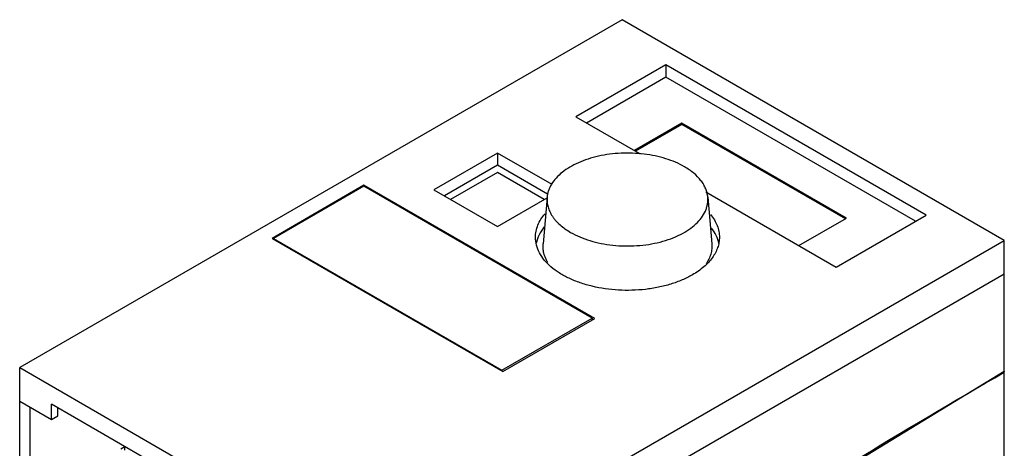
# Model space of a CAD drawing. Header units: millimetres. Extents: x 22 to 173, y 51 to 222.
# Tile 5 of 5: x 42 to 173, y 165 to 222. Entities that reach past the tile are written whole.
import ezdxf

# ---------------------------------------------------------------- set-up
doc = ezdxf.new("R2010")
doc.units = ezdxf.units.MM
doc.header["$LTSCALE"] = 17.725885
doc.layers.get('0').update_dxf_attribs({"linetype": 'CONTINUOUS'})

msp = doc.modelspace()

# ---------------------------------------------------------------- linework, layer by layer
at = {"color": 7, "linetype": 'Continuous'}
for p, q in [((122.04, 221.74), (41.79, 175.41)), ((172.95, 192.35), (122.04, 221.74)), ((127.88, 215.72), (115.89, 208.8)), ((127.88, 215.72), (127.88, 214.09)), ((162.53, 195.72), (127.88, 215.72)), ((127.88, 214.09), (117.31, 207.98)), ((161.11, 194.9), (127.88, 214.09)), ((115.89, 208.8), (124.46, 203.86)), ((130, 207.96), (123.67, 204.31)), ((130, 207.8), (123.81, 204.23)), ((130, 207.96), (130, 207.8)), ((151.92, 195.31), (130, 207.96)), ((151.78, 195.23), (130, 207.8)), ((105.43, 203.98), (96.94, 199.08)), ((105.43, 203.98), (105.43, 202.35)), ((112.71, 199.78), (105.43, 203.98)), ((105.43, 202.35), (98.36, 198.27)), ((112.12, 198.49), (105.43, 202.35)), ((105.43, 201.37), (99.2, 197.78)), ((111.65, 197.78), (105.43, 201.37)), ((87.64, 199.68), (75.41, 192.61)), ((87.64, 199.55), (75.62, 192.61)), ((87.64, 199.68), (87.64, 199.55)), ((118.4, 181.92), (87.64, 199.68)), ((118.05, 182), (87.64, 199.55)), ((96.94, 199.08), (105.43, 194.19)), ((112.05, 198.09), (111.51, 191.89)), ((133.19, 198.82), (150.54, 188.8)), ((133.46, 198.09), (133.99, 191.89)), ((105.43, 194.19), (112.04, 198)), ((150.54, 188.8), (162.53, 195.72)), ((145.59, 191.65), (151.92, 195.31)), ((75.41, 192.61), (106.17, 174.86)), ((75.62, 192.61), (75.62, 192.49)), ((75.62, 192.61), (106.03, 175.06)), ((92.7, 146.01), (172.95, 192.35)), ((172.95, 110.37), (172.95, 192.35)), ((172.95, 187.86), (92.7, 141.52)), ((106.03, 175.06), (118.05, 182)), ((106.17, 174.86), (118.4, 181.92)), ((118.05, 182), (118.05, 181.71)), ((41.79, 153.06), (41.79, 175.41)), ((41.79, 175.41), (92.7, 146.01)), ((106.03, 175.06), (106.03, 174.94)), ((172.95, 174.88), (130.47, 149)), ((172.95, 174.88), (172.92, 174.85)), ((41.79, 170.92), (46.03, 168.47)), ((43.2, 152.32), (43.2, 170.1)), ((46.03, 168.47), (46.03, 170.51)), ((88.46, 146.01), (46.03, 170.51)), ((46.88, 168.96), (46.88, 170.02)), ((46.03, 168.47), (46.88, 168.96)), ((55.78, 164.83), (55.26, 164.53)), ((55.78, 164.4), (55.78, 164.88))]:
    msp.add_line(p, q, dxfattribs=at)
for points, knots in [([(130.33, 202.16), (129.95, 202.38), (129.15, 202.78), (127.85, 203.25), (126.44, 203.62), (124.96, 203.86), (123.44, 203.98), (121.9, 203.98), (120.38, 203.84), (118.91, 203.59), (117.51, 203.21), (116.23, 202.72), (115.07, 202.13), (114.07, 201.45), (113.25, 200.7), (112.72, 200), (112.4, 199.42), (112.23, 198.98), (112.1, 198.54), (112.06, 198.24), (112.05, 198.09)], [0, 0, 0, 0, 0.061917, 0.127691, 0.196663, 0.26801, 0.340803, 0.414048, 0.486735, 0.557875, 0.626549, 0.691948, 0.753431, 0.810584, 0.863295, 0.911837, 0.934788, 0.957016, 0.978688, 1, 1, 1, 1]), ([(133.46, 198.09), (133.44, 198.28), (133.37, 198.67), (133.19, 199.23), (132.91, 199.78), (132.42, 200.51), (131.76, 201.17), (130.99, 201.76), (130.56, 202.03), (130.33, 202.16)], [0, 0, 0, 0, 0.107765, 0.218211, 0.332848, 0.452897, 0.712089, 0.85249, 1, 1, 1, 1]), ([(112.05, 198.09), (112.03, 197.88), (112.03, 197.44), (112.15, 196.79), (112.39, 196.16), (112.68, 195.65), (112.96, 195.26), (113.29, 194.86), (113.77, 194.39), (114.43, 193.87), (114.92, 193.56), (115.17, 193.41)], [0, 0, 0, 0, 0.108638, 0.21851, 0.33183, 0.450485, 0.512317, 0.575977, 0.709094, 0.850428, 1, 1, 1, 1]), ([(115.17, 193.41), (115.57, 193.18), (116.41, 192.77), (117.77, 192.28), (119.25, 191.91), (120.8, 191.68), (122.39, 191.58), (123.99, 191.62), (125.57, 191.79), (127.08, 192.1), (128.5, 192.54), (129.79, 193.09), (130.92, 193.75), (131.87, 194.5), (132.63, 195.32), (133.08, 196.08), (133.31, 196.7), (133.42, 197.16), (133.47, 197.63), (133.47, 197.94), (133.46, 198.09)], [0, 0, 0, 0, 0.06284, 0.12973, 0.199931, 0.27252, 0.34646, 0.42065, 0.493977, 0.565368, 0.633843, 0.698572, 0.758943, 0.814637, 0.865729, 0.912788, 0.935175, 0.957024, 0.978553, 1, 1, 1, 1]), ([(110.5, 192.76), (110.5, 193.03), (110.56, 193.58), (110.89, 194.69), (111.38, 195.44), (111.77, 195.9)], [0, 0, 0, 0, 0.236316, 0.478694, 1, 1, 1, 1]), ([(133.82, 195.78), (134.01, 195.56), (134.34, 195.09), (134.72, 194.33), (134.95, 193.55), (135, 193.02), (135, 192.76)], [0, 0, 0, 0, 0.267645, 0.520726, 0.76318, 1, 1, 1, 1]), ([(111.66, 194.13), (111.4, 193.8), (110.95, 193.13), (110.67, 192.36), (110.59, 191.98)], [0, 0, 0, 0, 0.518055, 1, 1, 1, 1]), ([(134.92, 191.92), (134.85, 192.29), (134.6, 193.02), (134.19, 193.67), (133.96, 193.98)], [0, 0, 0, 0, 0.483384, 1, 1, 1, 1]), ([(131.41, 187.76), (130.97, 187.5), (130.03, 187.04), (128.51, 186.49), (126.86, 186.07), (124.54, 185.7), (121.57, 185.62), (118.65, 186.03), (116.47, 186.66), (115, 187.25), (113.69, 187.96), (112.57, 188.78), (111.67, 189.68), (111, 190.66), (110.59, 191.69), (110.5, 192.41), (110.5, 192.76)], [0, 0, 0, 0, 0.062404, 0.128782, 0.1984, 0.270409, 0.417448, 0.561682, 0.63031, 0.695426, 0.756401, 0.812862, 0.864785, 0.912581, 0.957174, 1, 1, 1, 1]), ([(112.14, 189.41), (112.03, 189.6), (111.82, 190), (111.6, 190.62), (111.5, 191.26), (111.5, 191.68), (111.51, 191.89)], [0, 0, 0, 0, 0.261652, 0.512915, 0.757579, 1, 1, 1, 1]), ([(135, 192.76), (135, 192.53), (134.96, 192.06), (134.72, 191.12), (134.09, 189.96), (132.93, 188.74), (131.95, 188.07), (131.41, 187.76)], [0, 0, 0, 0, 0.108159, 0.218358, 0.451363, 0.71041, 1, 1, 1, 1]), ([(133.99, 191.89), (134.01, 191.67), (134, 191.2), (133.87, 190.52), (133.61, 189.84), (133.37, 189.42), (133.23, 189.21)], [0, 0, 0, 0, 0.240946, 0.484713, 0.736317, 1, 1, 1, 1]), ([(92.7, 123.66), (105.87, 132.85), (132.26, 150.47), (159.38, 166.96), (172.95, 174.79)], [0, 0, 0, 0, 0.506109, 1, 1, 1, 1])]:
    msp.add_open_spline(points, degree=3, knots=knots, dxfattribs=at)

doc.saveas('drawing.dxf')
